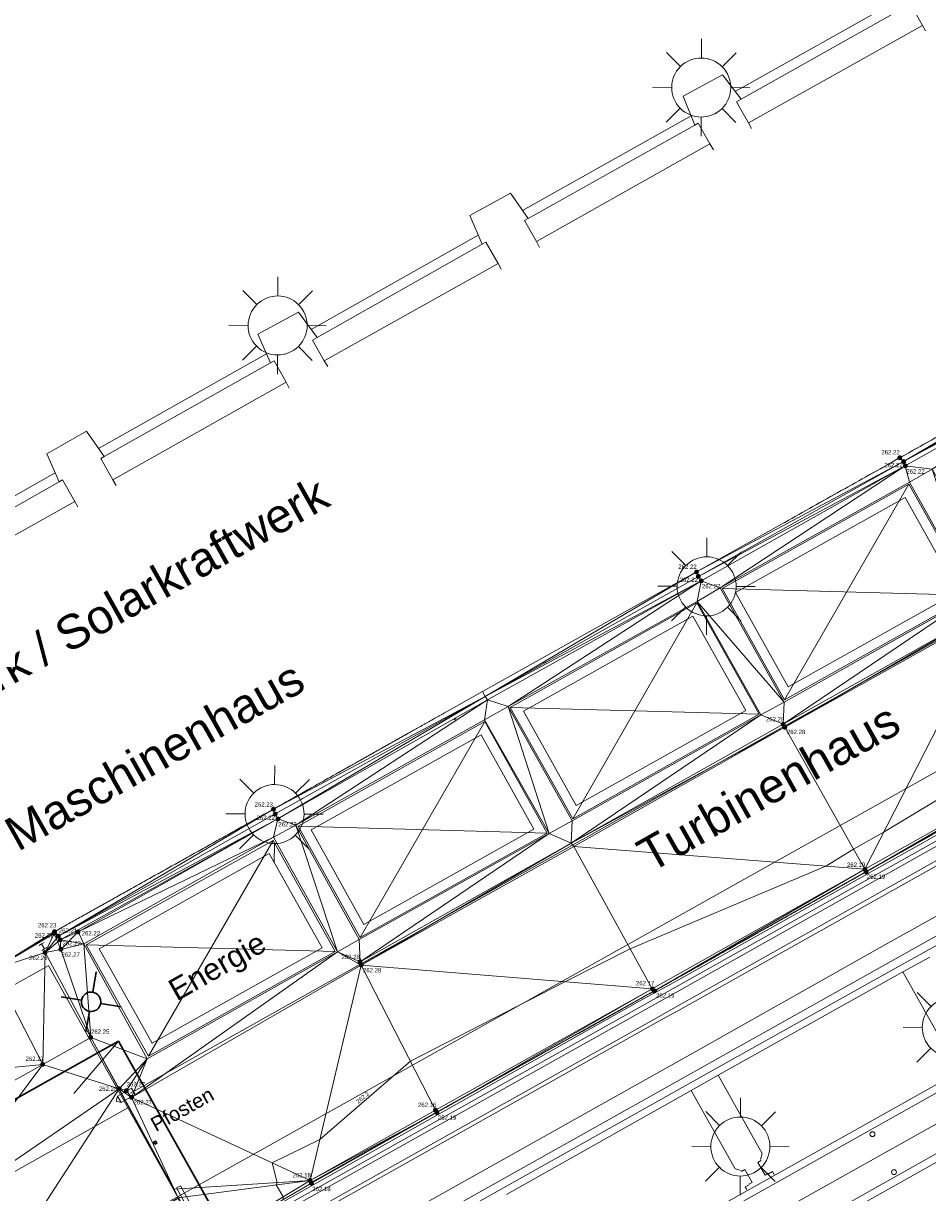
# Model space of a CAD drawing. Header units: millimetres. Extents: x 3402416 to 3403134, y 5267375 to 5268119.
# Tile 82 of 256: x 3402773 to 3402810, y 5267503 to 5267552. Entities that reach past the tile are written whole.
import ezdxf

# ---------------------------------------------------------------- set-up
doc = ezdxf.new("R2010")
doc.units = ezdxf.units.MM
doc.header["$MEASUREMENT"] = 0
for name, pattern in [('100.5', [5.5, 3.9, -1.6]), ('DGN Style 1', [11.410801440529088, 0.01898635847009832, -11.39181508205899]), ('DGN Style 3', [26.58090185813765, 18.98635847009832, -7.59454338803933]), ('Zaun', [3, 1.5, 1.5])]:
    doc.linetypes.add(name, pattern=pattern)
for name, color, linetype, lineweight in [('ALKIS_Hausnr_Gebaeudenutzung', 255, 'Continuous', 0), ('IVK_Beschriftung', 7, 'Continuous', 0), ('IVK_Fahrbahnrand', 7, 'Continuous', 0), ('IVK_Fallrohre', 7, 'Continuous', 0), ('IVK_Gebaeude', 255, 'Continuous', 0), ('IVK_Gebaeudebezeichnung', 7, 'Continuous', 0), ('IVK_Gleis', 7, 'Continuous', 0), ('IVK_Kamera', 7, 'Continuous', 0), ('IVK_Mauer', 7, 'Continuous', 0), ('IVK_NSH_Hoehe Anschrieb Freiborderhoehung', 3, 'Continuous', 0), ('IVK_NSH_Hoehe Punkt Freiborderhoehung', 7, 'Continuous', 0), ('IVK_NSH_Modell Aussparung Freiborderhoehung', 3, 'Continuous', 0), ('IVK_NSH_Modell Hoehenlinien Beschriftung', 1, 'Continuous', 0), ('IVK_NSH_Modell Umring Freiborderhoehung', 1, 'Continuous', 0), ('IVK_NSH_Modell Vermaschung Freiborderhoehung', 2, 'Continuous', 0), ('IVK_NSH_Topographie Boeschungskante', 1, 'Continuous', 0), ('IVK_NSH_Topographie Fahrbahnrand', 7, 'Continuous', 0), ('IVK_NSH_Topographie Mauer', 7, 'Continuous', 0), ('IVK_NSH_Topographie Rinne', 7, 'Continuous', 0), ('IVK_Rahmen Stempel', 7, 'Continuous', 0), ('IVK_Rinne', 7, 'Continuous', 0), ('IVK_Strassenbeleuchtung', 7, 'Continuous', 0), ('IVK_Zaun', 7, 'Continuous', 0)]:
    doc.layers.add(name, color=color, linetype=linetype, lineweight=lineweight)
doc.layers.add('IVK_NSH_Modell Hoehenlinien 20 Zentimeter', color=7, linetype='Continuous', lineweight=0, true_color=0xe6956a)
doc.styles.add('Arial', font='arial.ttf')
doc.styles.add('Gebaeudefunktion (nur BW)', font='arial.ttf')
doc.styles.add('IVK_Modell Beschriftung Hoehenlinien', font='arial.ttf')
doc.styles.add('Style-arial', font='arial.ttf')

# ---------------------------------------------------------------- blocks, each defined once
blk = doc.blocks.new('LAMPE0')
at = {"color": 0, "linetype": 'ByBlock', "lineweight": -2}
for p, q in [((1e-05, 0.00267), (2e-05, 0.00445)), ((-0.0019, 0.00192), (-0.00317, 0.0032)), ((0.00192, 0.0019), (0.0032, 0.00317)), ((-0.00267, 1e-05), (-0.00445, 2e-05)), ((0.00267, -1e-05), (0.00445, -2e-05)), ((-0.00192, -0.0019), (-0.0032, -0.00317)), ((0.0019, -0.00192), (0.00317, -0.0032)), ((-1e-05, -0.00267), (-2e-05, -0.00445))]:
    blk.add_line(p, q, dxfattribs=at)
for start, end in [(44.74282500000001, 134.742825), (134.742825, 224.742825), (314.742825, 44.74282500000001), (224.742825, 314.742825)]:
    blk.add_arc((0, 0), 0.0027, start, end, dxfattribs=at)
blk = doc.blocks.new('M27_1')
at = {"layer": 'IVK_Kamera', "color": 3, "linetype": 'Continuous', "lineweight": 30}
for p, q in [((1.151992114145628e-06, 0.001586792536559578), (-4.017153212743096e-06, 0.004994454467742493)), ((-0.00159727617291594, -8.752183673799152e-06), (-0.005002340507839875, -5.362577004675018e-06)), ((-1.058740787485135e-06, -0.001611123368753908), (3.437692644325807e-06, -0.005014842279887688)), ((0.004999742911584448, -3.196174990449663e-06), (0.001595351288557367, -3.749588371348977e-06))]:
    blk.add_line(p, q, dxfattribs=at)
for start, end in [(90.00019023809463, 180.0001902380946), (0.0001902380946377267, 90.00019023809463), (180.0001902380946, 270.0001902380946), (270.0001902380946, 0.000190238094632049)]:
    blk.add_arc((3.775623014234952e-08, -5.428227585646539e-06), 0.001599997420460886, start, end, dxfattribs=at)
blk = doc.blocks.new('LM_1')
at = {"layer": 'IVK_Kamera', "color": 3, "linetype": 'Continuous', "lineweight": 30, "xscale": 2.499985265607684, "yscale": 2.499985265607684, "rotation": 359.9918227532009}
blk.add_blockref('M27_1', (3.12283532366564e-12, -5.057287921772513e-12), dxfattribs=at)
blk = doc.blocks.new('STEIN')
at = {"color": 0, "linetype": 'ByBlock', "lineweight": -2}
for start, end in [(90, 180), (180, 270), (0, 90), (270, 0)]:
    blk.add_arc((0, 0), 0.00501, start, end, dxfattribs=at)

msp = doc.modelspace()

# ---------------------------------------------------------------- hatches: boundary and pattern name
at = {"layer": 'IVK_NSH_Hoehe Punkt Freiborderhoehung', "linetype": 'Continuous', "lineweight": 13}
h = msp.add_hatch(color=3, dxfattribs=at)
edge = h.paths.add_edge_path(flags=0)
edge.add_arc((3402809.211000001, 5267533.705999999), 0.1, 0, 360)
h = msp.add_hatch(color=3, dxfattribs=at)
edge = h.paths.add_edge_path(flags=0)
edge.add_arc((3402809.368, 5267533.550999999), 0.1, 0, 360)
h = msp.add_hatch(color=3, dxfattribs=at)
edge = h.paths.add_edge_path(flags=0)
edge.add_arc((3402809.436000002, 5267533.372), 0.1, 0, 360)
h = msp.add_hatch(color=3, dxfattribs=at)
edge = h.paths.add_edge_path(flags=0)
edge.add_arc((3402800.847000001, 5267529.004999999), 0.1, 0, 360)
h = msp.add_hatch(color=3, dxfattribs=at)
edge = h.paths.add_edge_path(flags=0)
edge.add_arc((3402800.923, 5267528.824999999), 0.1, 0, 360)
h = msp.add_hatch(color=3, dxfattribs=at)
edge = h.paths.add_edge_path(flags=0)
edge.add_arc((3402801.038000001, 5267528.636999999), 0.1, 0, 360)
h = msp.add_hatch(color=3, dxfattribs=at)
edge = h.paths.add_edge_path(flags=0)
edge.add_arc((3402804.412, 5267522.737), 0.1, 0, 360)
h = msp.add_hatch(color=3, dxfattribs=at)
edge = h.paths.add_edge_path(flags=0)
edge.add_arc((3402804.478000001, 5267522.612), 0.1, 0, 360)
h = msp.add_hatch(color=3, dxfattribs=at)
edge = h.paths.add_edge_path(flags=0)
edge.add_arc((3402783.438000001, 5267519.244), 0.1, 0, 360)
h = msp.add_hatch(color=3, dxfattribs=at)
edge = h.paths.add_edge_path(flags=0)
edge.add_arc((3402783.508, 5267519.046), 0.1, 0, 360)
h = msp.add_hatch(color=3, dxfattribs=at)
edge = h.paths.add_edge_path(flags=0)
edge.add_arc((3402783.622, 5267518.842), 0.1, 0, 360)
h = msp.add_hatch(color=3, dxfattribs=at)
edge = h.paths.add_edge_path(flags=0)
edge.add_arc((3402807.776000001, 5267516.768999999), 0.1, 0, 360)
h = msp.add_hatch(color=3, dxfattribs=at)
edge = h.paths.add_edge_path(flags=0)
edge.add_arc((3402807.825000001, 5267516.663999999), 0.1, 0, 360)
h = msp.add_hatch(color=3, dxfattribs=at)
edge = h.paths.add_edge_path(flags=0)
edge.add_arc((3402774.407000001, 5267514.134), 0.1, 0, 360)
h = msp.add_hatch(color=3, dxfattribs=at)
edge = h.paths.add_edge_path(flags=0)
edge.add_arc((3402774.429, 5267514.204000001), 0.1, 0, 360)
h = msp.add_hatch(color=3, dxfattribs=at)
edge = h.paths.add_edge_path(flags=0)
edge.add_arc((3402774.586000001, 5267514.023000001), 0.1, 0, 360)
h = msp.add_hatch(color=3, dxfattribs=at)
edge = h.paths.add_edge_path(flags=0)
edge.add_arc((3402775.397, 5267514.194000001), 0.1, 0, 360)
h = msp.add_hatch(color=3, dxfattribs=at)
edge = h.paths.add_edge_path(flags=0)
edge.add_arc((3402774.665000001, 5267513.868000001), 0.1, 0, 360)
h = msp.add_hatch(color=3, dxfattribs=at)
edge = h.paths.add_edge_path(flags=0)
edge.add_arc((3402774.689, 5267513.474000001), 0.1, 0, 360)
h = msp.add_hatch(color=3, dxfattribs=at)
edge = h.paths.add_edge_path(flags=0)
edge.add_arc((3402774.038000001, 5267513.345000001), 0.1, 0, 360)
h = msp.add_hatch(color=3, dxfattribs=at)
edge = h.paths.add_edge_path(flags=0)
edge.add_arc((3402787.002, 5267512.967), 0.1, 0, 360)
h = msp.add_hatch(color=3, dxfattribs=at)
edge = h.paths.add_edge_path(flags=0)
edge.add_arc((3402787.048, 5267512.83), 0.1, 0, 360)
h = msp.add_hatch(color=3, dxfattribs=at)
edge = h.paths.add_edge_path(flags=0)
edge.add_arc((3402799.027, 5267511.849), 0.1, 0, 360)
h = msp.add_hatch(color=3, dxfattribs=at)
edge = h.paths.add_edge_path(flags=0)
edge.add_arc((3402799.117000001, 5267511.766), 0.1, 0, 360)
h = msp.add_hatch(color=3, dxfattribs=at)
edge = h.paths.add_edge_path(flags=0)
edge.add_arc((3402775.916000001, 5267509.852), 0.1, 0, 360)
h = msp.add_hatch(color=3, dxfattribs=at)
edge = h.paths.add_edge_path(flags=0)
edge.add_arc((3402773.942, 5267508.74), 0.1, 0, 360)
h = msp.add_hatch(color=3, dxfattribs=at)
edge = h.paths.add_edge_path(flags=0)
edge.add_arc((3402777.092, 5267507.741000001), 0.1, 0, 360)
h = msp.add_hatch(color=3, dxfattribs=at)
edge = h.paths.add_edge_path(flags=0)
edge.add_arc((3402777.384, 5267507.663000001), 0.1, 0, 360)
h = msp.add_hatch(color=3, dxfattribs=at)
edge = h.paths.add_edge_path(flags=0)
edge.add_arc((3402777.598000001, 5267507.383), 0.1, 0, 360)
h = msp.add_hatch(color=3, dxfattribs=at)
edge = h.paths.add_edge_path(flags=0)
edge.add_arc((3402790.103000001, 5267506.859999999), 0.1, 0, 360)
h = msp.add_hatch(color=3, dxfattribs=at)
edge = h.paths.add_edge_path(flags=0)
edge.add_arc((3402790.161, 5267506.762), 0.1, 0, 360)
h = msp.add_hatch(color=3, dxfattribs=at)
edge = h.paths.add_edge_path(flags=0)
edge.add_arc((3402784.946, 5267503.964000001), 0.1, 0, 360)
h = msp.add_hatch(color=3, dxfattribs=at)
edge = h.paths.add_edge_path(flags=0)
edge.add_arc((3402785.002, 5267503.849000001), 0.1, 0, 360)

# ---------------------------------------------------------------- linework, layer by layer
at = {"layer": 'IVK_Fahrbahnrand', "color": 7, "linetype": 'Continuous', "lineweight": 30}
msp.add_3dface([(3402778.553, 5267505.452), (3402778.641, 5267505.5), (3402778.593, 5267505.588), (3402778.505, 5267505.54)], dxfattribs=at)
at = {"layer": 'IVK_Gebaeude', "color": 7, "linetype": 'DGN Style 3', "lineweight": 13}
msp.add_line((3402740.69, 5267467.13), (3402777.060000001, 5267509.69), dxfattribs=at)
at = {"layer": 'IVK_Gebaeude', "color": 7, "linetype": 'Continuous', "lineweight": 30}
msp.add_3dface([(3402731.3, 5267483.99), (3402777.060000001, 5267509.69), (3402786.51, 5267492.87), (3402740.69, 5267467.13)], dxfattribs=at)
at = {"layer": 'IVK_Gleis', "color": 7, "linetype": 'Continuous', "lineweight": 13}
for p, q in [((3402777.55, 5267507.56), (3402844.03, 5267544.87)), ((3402786.640000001, 5267492.8), (3402856.36, 5267531.9)), ((3402834.040000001, 5267531.02), (3402780.890000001, 5267501.22)), ((3402782.88, 5267498.42), (3402835.700000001, 5267528.05)), ((3402777.594000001, 5267507.757), (3402777.026000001, 5267507.438)), ((3402777.740000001, 5267507.495), (3402777.594000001, 5267507.757)), ((3402777.026000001, 5267507.438), (3402776.969000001, 5267507.233)), ((3402777.026000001, 5267507.438), (3402777.173, 5267507.176)), ((3402777.173, 5267507.176), (3402777.740000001, 5267507.495)), ((3402776.969000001, 5267507.233), (3402777.173, 5267507.176))]:
    msp.add_line(p, q, dxfattribs=at)
at = {"layer": 'IVK_Mauer', "color": 7, "linetype": 'Continuous', "lineweight": 13}
for p, q in [((3402802.430000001, 5267548.78), (3402809.290000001, 5267552.63)), ((3402802.680000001, 5267548.46), (3402809.44, 5267552.26)), ((3402809.65, 5267552.37), (3402810.15, 5267551.49)), ((3402802.98, 5267547.49), (3402810.15, 5267551.49)), ((3402810.15, 5267551.49), (3402810.27, 5267551.28)), ((3402800.290000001, 5267548.58), (3402801.910000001, 5267549.47)), ((3402801.910000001, 5267549.47), (3402802.680000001, 5267548.46)), ((3402800.78, 5267547.39), (3402800.290000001, 5267548.58)), ((3402802.680000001, 5267548.46), (3402802.490000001, 5267548.35)), ((3402802.490000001, 5267548.35), (3402802.98, 5267547.49)), ((3402793.69, 5267543.88), (3402800.63, 5267547.77)), ((3402793.92, 5267543.55), (3402800.78, 5267547.39)), ((3402800.78, 5267547.39), (3402800.92, 5267547.47)), ((3402800.92, 5267547.47), (3402801.4, 5267546.62)), ((3402803.11, 5267547.26), (3402802.98, 5267547.49)), ((3402794.26, 5267542.6), (3402801.4, 5267546.62)), ((3402801.4, 5267546.62), (3402801.540000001, 5267546.38)), ((3402791.52, 5267543.67), (3402793.19, 5267544.59)), ((3402793.19, 5267544.59), (3402793.92, 5267543.55)), ((3402792.02, 5267542.49), (3402791.52, 5267543.67)), ((3402793.92, 5267543.55), (3402793.77, 5267543.47)), ((3402793.77, 5267543.47), (3402794.26, 5267542.6)), ((3402784.990000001, 5267538.98), (3402791.86, 5267542.86)), ((3402785.23, 5267538.65), (3402792.02, 5267542.49)), ((3402792.02, 5267542.49), (3402792.180000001, 5267542.58)), ((3402792.180000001, 5267542.58), (3402792.680000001, 5267541.7)), ((3402794.390000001, 5267542.36), (3402794.26, 5267542.6)), ((3402785.53, 5267537.69), (3402792.680000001, 5267541.7)), ((3402792.680000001, 5267541.7), (3402792.810000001, 5267541.47)), ((3402782.8, 5267538.79), (3402784.470000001, 5267539.69)), ((3402784.470000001, 5267539.69), (3402785.23, 5267538.65)), ((3402783.310000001, 5267537.61), (3402782.8, 5267538.79)), ((3402785.23, 5267538.65), (3402785.05, 5267538.55)), ((3402785.05, 5267538.55), (3402785.53, 5267537.69)), ((3402776.240000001, 5267534.08), (3402783.15, 5267537.98)), ((3402776.470000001, 5267533.76), (3402783.310000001, 5267537.61)), ((3402783.310000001, 5267537.61), (3402783.46, 5267537.7)), ((3402783.46, 5267537.7), (3402783.96, 5267536.81)), ((3402785.67, 5267537.46), (3402785.53, 5267537.69)), ((3402776.830000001, 5267532.8), (3402783.96, 5267536.81)), ((3402783.96, 5267536.81), (3402784.09, 5267536.57)), ((3402774.11, 5267533.86), (3402775.740000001, 5267534.8)), ((3402775.740000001, 5267534.8), (3402776.470000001, 5267533.76)), ((3402774.620000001, 5267532.72), (3402774.11, 5267533.86)), ((3402776.470000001, 5267533.76), (3402776.330000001, 5267533.68)), ((3402776.330000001, 5267533.68), (3402776.830000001, 5267532.8)), ((3402774.450000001, 5267533.08), (3402767.5, 5267529.14)), ((3402774.620000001, 5267532.72), (3402774.76, 5267532.8)), ((3402774.76, 5267532.8), (3402775.26, 5267531.9)), ((3402776.96, 5267532.57), (3402776.830000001, 5267532.8)), ((3402767.720000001, 5267528.81), (3402774.620000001, 5267532.72)), ((3402801.9, 5267528.32), (3402809.580000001, 5267532.62)), ((3402804.470000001, 5267523.74), (3402809.580000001, 5267532.62)), ((3402809.580000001, 5267532.62), (3402812.15, 5267528.04)), ((3402768.100000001, 5267527.89), (3402775.26, 5267531.9)), ((3402775.26, 5267531.9), (3402775.390000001, 5267531.68)), ((3402802.450000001, 5267528.16), (3402809.430000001, 5267532.07)), ((3402809.430000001, 5267532.07), (3402811.600000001, 5267528.19)), ((3402799.67, 5267511.98), (3402834.540000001, 5267531.55)), ((3402799.78, 5267511.58), (3402834.740000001, 5267531.2)), ((3402834.98, 5267530.77), (3402800.100000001, 5267511.17)), ((3402800.200000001, 5267511.01), (3402835.080000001, 5267530.6)), ((3402808.720000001, 5267513.73), (3402835.970000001, 5267529)), ((3402812.15, 5267528.04), (3402801.9, 5267528.32)), ((3402804.470000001, 5267523.74), (3402801.9, 5267528.32)), ((3402804.620000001, 5267524.28), (3402802.450000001, 5267528.16)), ((3402812.15, 5267528.04), (3402804.470000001, 5267523.74)), ((3402811.600000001, 5267528.19), (3402804.620000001, 5267524.28)), ((3402836.48, 5267528.09), (3402809.19, 5267512.78)), ((3402793.180000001, 5267523.43), (3402800.86, 5267527.73)), ((3402795.75, 5267518.85), (3402800.86, 5267527.73)), ((3402800.86, 5267527.73), (3402803.42, 5267523.15)), ((3402793.720000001, 5267523.28), (3402800.700000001, 5267527.19)), ((3402800.700000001, 5267527.19), (3402802.88, 5267523.3)), ((3402793.180000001, 5267523.43), (3402803.42, 5267523.15)), ((3402795.75, 5267518.85), (3402793.180000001, 5267523.43)), ((3402795.9, 5267519.39), (3402793.720000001, 5267523.28)), ((3402803.42, 5267523.15), (3402795.75, 5267518.85)), ((3402802.88, 5267523.3), (3402795.9, 5267519.39)), ((3402784.450000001, 5267518.54), (3402792.13, 5267522.85)), ((3402787.01, 5267513.96), (3402792.13, 5267522.85)), ((3402792.13, 5267522.85), (3402794.700000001, 5267518.26)), ((3402784.990000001, 5267518.39), (3402791.98, 5267522.3)), ((3402791.98, 5267522.3), (3402794.15, 5267518.42)), ((3402786.100000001, 5267491.26), (3402839.88, 5267521.43)), ((3402787.01, 5267513.96), (3402784.450000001, 5267518.54)), ((3402784.450000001, 5267518.54), (3402794.700000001, 5267518.26)), ((3402787.160000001, 5267514.5), (3402784.990000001, 5267518.39)), ((3402794.15, 5267518.42), (3402787.160000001, 5267514.5)), ((3402775.73, 5267513.66), (3402783.42, 5267517.96)), ((3402778.3, 5267509.08), (3402783.42, 5267517.96)), ((3402783.42, 5267517.96), (3402785.98, 5267513.38)), ((3402794.700000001, 5267518.26), (3402787.01, 5267513.96)), ((3402776.27, 5267513.5), (3402783.26, 5267517.42)), ((3402783.26, 5267517.42), (3402785.44, 5267513.54)), ((3402773.790000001, 5267513.64), (3402773.890000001, 5267513.7)), ((3402773.890000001, 5267513.7), (3402774, 5267513.76)), ((3402774.01, 5267513.49), (3402773.890000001, 5267513.7)), ((3402774.01, 5267513.49), (3402774.11, 5267513.55)), ((3402778.3, 5267509.08), (3402775.73, 5267513.66)), ((3402775.73, 5267513.66), (3402785.98, 5267513.38)), ((3402785.44, 5267513.54), (3402778.450000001, 5267509.62)), ((3402800.910000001, 5267509.32), (3402808.720000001, 5267513.73)), ((3402773.9, 5267513.43), (3402774.01, 5267513.49)), ((3402778.450000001, 5267509.62), (3402776.27, 5267513.5)), ((3402785.98, 5267513.38), (3402778.3, 5267509.08)), ((3402809.330000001, 5267512.55), (3402810.44, 5267513.16)), ((3402730.237016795, 5267488.230133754), (3402774.160000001, 5267512.8)), ((3402774.174219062, 5267512.807953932), (3402780.576115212, 5267501.363431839)), ((3402801.600000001, 5267508.54), (3402809.19, 5267512.78)), ((3402801.73, 5267508.3), (3402809.330000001, 5267512.55)), ((3402809.330000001, 5267512.55), (3402811.140000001, 5267509.33)), ((3402798.640000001, 5267511.42), (3402799.67, 5267511.98)), ((3402798.640000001, 5267511.42), (3402780.51, 5267501.22)), ((3402799.78, 5267511.58), (3402781, 5267501.08)), ((3402785.600000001, 5267493.82), (3402816.560000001, 5267511.2)), ((3402799.09, 5267510.59), (3402800.100000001, 5267511.17)), ((3402816.71, 5267510.94), (3402785.75, 5267493.56)), ((3402799.17, 5267510.45), (3402800.200000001, 5267511.01)), ((3402782.19, 5267501.11), (3402799.09, 5267510.59)), ((3402799.17, 5267510.45), (3402782.27, 5267500.96)), ((3402800.910000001, 5267509.32), (3402781.930000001, 5267498.69)), ((3402801.600000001, 5267508.54), (3402782.450000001, 5267497.8)), ((3402817.63, 5267508.6), (3402786.240000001, 5267490.99)), ((3402800.620000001, 5267507.67), (3402801.73, 5267508.3)), ((3402803.55, 5267505.07), (3402801.73, 5267508.3)), ((3402793.03, 5267503.39), (3402800.620000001, 5267507.67)), ((3402802.44, 5267504.44), (3402800.620000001, 5267507.67)), ((3402777.451192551, 5267506.949784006), (3402734.495, 5267482.868000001)), ((3402803.48, 5267504.83), (3402803.55, 5267505.07)), ((3402802.680000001, 5267504.38), (3402802.44, 5267504.44)), ((3402802.84, 5267504.41), (3402802.700000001, 5267504.33)), ((3402803.13, 5267503.88), (3402802.84, 5267504.41)), ((3402803.370000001, 5267504.71), (3402803.5, 5267504.78)), ((3402803.67, 5267504.18), (3402803.370000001, 5267504.71)), ((3402803.8, 5267504.26), (3402803.67, 5267504.18)), ((3402803.970000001, 5267504.33), (3402803.810000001, 5267504.24)), ((3402804.040000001, 5267504.21), (3402803.970000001, 5267504.33)), ((3402779.450000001, 5267503.66), (3402779.61, 5267503.75)), ((3402779.82, 5267502.99), (3402779.450000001, 5267503.66)), ((3402779.61, 5267503.75), (3402779.98, 5267503.07)), ((3402802.850000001, 5267503.7), (3402803.01, 5267503.79)), ((3402802.910000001, 5267503.59), (3402802.850000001, 5267503.7)), ((3402803, 5267503.81), (3402803.13, 5267503.88))]:
    msp.add_line(p, q, dxfattribs=at)
at = {"layer": 'IVK_NSH_Modell Aussparung Freiborderhoehung', "color": 201, "true_color": 0xeba8ff}
for p, q in [((3402801.823, 5267528.351, 262.23), (3402809.603000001, 5267532.694, 262.23)), ((3402809.603000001, 5267532.694, 262.23), (3402812.226, 5267528.02, 262.29)), ((3402804.446, 5267523.65, 262.3), (3402801.823, 5267528.351, 262.23)), ((3402812.226, 5267528.02, 262.29), (3402804.446, 5267523.65, 262.3)), ((3402793.100000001, 5267523.463, 262.24), (3402800.873000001, 5267527.785, 262.23)), ((3402800.873000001, 5267527.785, 262.23), (3402803.490000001, 5267523.125, 262.3)), ((3402795.723000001, 5267518.762, 262.29), (3402793.100000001, 5267523.463, 262.24)), ((3402784.354, 5267518.583, 262.24), (3402792.128, 5267522.918, 262.24)), ((3402792.128, 5267522.918, 262.24), (3402794.779000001, 5267518.245, 262.29)), ((3402803.490000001, 5267523.125, 262.3), (3402795.723000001, 5267518.762, 262.29)), ((3402786.970000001, 5267513.875, 262.29), (3402784.354, 5267518.583, 262.24)), ((3402775.636, 5267513.703, 262.23), (3402783.437, 5267518.093, 262.24)), ((3402783.437, 5267518.093, 262.24), (3402786.067, 5267513.371, 262.29)), ((3402794.779000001, 5267518.245, 262.29), (3402786.970000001, 5267513.875, 262.29)), ((3402778.239000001, 5267508.967, 262.29), (3402775.636, 5267513.703, 262.23)), ((3402786.067, 5267513.371, 262.29), (3402778.239000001, 5267508.967, 262.29))]:
    msp.add_line(p, q, dxfattribs=at)
at = {"layer": 'IVK_NSH_Modell Hoehenlinien 20 Zentimeter', "color": 32, "linetype": 'Continuous', "lineweight": 13, "true_color": 0xcd6000, "elevation": 262.2, "flags": 128}
msp.add_lwpolyline([(3402783.832, 5267503.177), (3402783.836000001, 5267503.289), (3402783.550000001, 5267503.782000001), (3402783.586000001, 5267503.877), (3402783.390000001, 5267504.688), (3402785.344000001, 5267505.644), (3402789.076, 5267508.867000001), (3402795.433000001, 5267512.143), (3402798.115000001, 5267513.501), (3402806.17, 5267516.895), (3402807.310000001, 5267517.595000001), (3402808.562, 5267518.307), (3402815.961000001, 5267522.754000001), (3402817.474, 5267523.56), (3402825.09, 5267526.935), (3402825.553000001, 5267527.166), (3402834.069000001, 5267532.019), (3402840.27, 5267535.545), (3402841.330000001, 5267536.196000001), (3402844.224, 5267537.65), (3402845.275, 5267538.969), (3402846.972000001, 5267539.589000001), (3402847.068, 5267540.675), (3402850.447000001, 5267542.457000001)], dxfattribs=at)
at = {"layer": 'IVK_NSH_Modell Umring Freiborderhoehung', "color": 6, "linetype": '100.5', "ltscale": 10, "true_color": 0xe202f2}
msp.add_open_spline([(3402973.402, 5267889.37, 266.63), (3402971.259000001, 5267898.655, 266.884), (3402973.221, 5267899.259, 266.92), (3402979.065, 5267899.964, 266.983), (3402987.632000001, 5267901.332, 266.645), (3402996.574, 5267901.247, 267.164), (3402999.854, 5267900.751, 267.116), (3403001.073, 5267899.555, 266.771), (3403007.491, 5267887.112, 261.1240000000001), (3403008.555000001, 5267857.094, 261.209), (3403007.359000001, 5267813.886, 261.074), (3403006.127, 5267770.161, 261.248), (3402999.63, 5267722.447, 261.063), (3402990.96, 5267699.646, 261.254), (3402984.157000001, 5267681.314, 261.31), (3402973.541000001, 5267656.946, 261.224), (3402953.577000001, 5267621.061, 261.098), (3402931.148000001, 5267593.163, 261.279), (3402926.345000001, 5267588.179, 261.563), (3402925.493, 5267583.399, 261.5110000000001), (3402911.549000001, 5267570.877, 261.576), (3402911.412, 5267570.875, 261.58), (3402911.339000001, 5267570.85, 262.251), (3402902.615000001, 5267562.888, 262.266), (3402892.302000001, 5267554.41, 262.276), (3402881.339000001, 5267546.676, 262.302), (3402874.151000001, 5267542.111, 262.268), (3402866.574, 5267537.704, 262.28), (3402866.402, 5267538.022, 262.27), (3402865.737000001, 5267539.264, 262.279), (3402868.892, 5267541.002, 262.274), (3402868.752, 5267541.251, 262.276), (3402868.744, 5267541.273, 262.225), (3402864.707, 5267548.554, 262.213), (3402862.826, 5267549.046, 262.204), (3402861.239000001, 5267548.161, 262.217), (3402861.219000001, 5267548.172, 262.174), (3402860.109000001, 5267550.144, 262.171), (3402860.127, 5267550.151, 262.401), (3402859.981000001, 5267550.413, 262.4), (3402859.545, 5267550.177, 262.402), (3402857.42, 5267547.064, 262.409), (3402861.361, 5267539.982, 262.423), (3402857.268000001, 5267537.712, 262.414), (3402857.595000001, 5267537.1, 262.401), (3402855.077000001, 5267535.648, 262.413), (3402855.391, 5267535.133, 262.415), (3402847.117000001, 5267530.472, 262.423), (3402844.698, 5267529.084, 262.42), (3402844.686000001, 5267529.154, 262.243), (3402841.189, 5267535.306, 262.197), (3402834.324, 5267531.517, 262.1960000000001), (3402825.188000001, 5267526.398, 262.199), (3402816.640000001, 5267521.633, 262.187), (3402807.825000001, 5267516.664, 262.189), (3402799.117000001, 5267511.766, 262.187), (3402790.161, 5267506.762, 262.187), (3402785.002, 5267503.849, 262.181), (3402780.631000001, 5267501.338, 262.252), (3402779.518000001, 5267503.255, 262.252), (3402779.51, 5267503.225, 261.302), (3402771.145, 5267498.561, 261.306), (3402762.032000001, 5267493.996, 261.293), (3402753.326, 5267489.085, 261.279), (3402744.624, 5267484.192, 261.304), (3402737.594000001, 5267477.268, 261.295), (3402739.756000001, 5267473.33, 261.2970000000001), (3402739.329, 5267473.086, 261.293), (3402740.745000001, 5267471.036, 261.302), (3402742.522, 5267468.178, 261.301), (3402737.854, 5267465.502, 261.276), (3402736.075000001, 5267464.499, 261.3090000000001), (3402734.307, 5267463.533, 261.292), (3402734.274000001, 5267463.516, 262.291), (3402732.350000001, 5267462.487, 262.274), (3402724.718, 5267458.614, 262.463), (3402722.217000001, 5267454.994, 262.478), (3402722.175, 5267455, 262.6070000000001), (3402720.67, 5267453.302, 262.568), (3402719.337, 5267455.763, 262.5710000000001), (3402719.314, 5267455.757, 262.497), (3402715.054, 5267453.445, 262.491), (3402712.311000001, 5267452.143, 258.2440000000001), (3402707.951, 5267450.18, 258.263), (3402703.588, 5267448.754, 258.252), (3402699.675, 5267457.066, 258.28), (3402695.118, 5267469.736, 258.679), (3402692.195, 5267479.923, 258.969), (3402702.031, 5267485.048, 259.195), (3402707.857, 5267488.496, 259.373), (3402715.117000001, 5267492.487, 259.098), (3402719.239000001, 5267494.954, 259.258), (3402721.036, 5267494.67, 259.279), (3402723.049000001, 5267491.187, 262.242), (3402725.561000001, 5267486.822, 262.264), (3402729.362000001, 5267488.733, 262.271), (3402737.009000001, 5267493.102, 262.276), (3402745.765000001, 5267498.005, 262.28), (3402754.496, 5267502.989, 262.292), (3402763.191000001, 5267507.689, 262.2730000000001), (3402771.922, 5267512.655, 262.276), (3402774.429, 5267514.204, 262.227), (3402783.438000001, 5267519.244, 262.226), (3402792.034, 5267524.084, 262.23), (3402800.847000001, 5267529.005, 262.2200000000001), (3402809.211000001, 5267533.706, 262.217), (3402818.25, 5267538.767, 262.216), (3402826.523000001, 5267543.492, 262.222), (3402838.805000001, 5267550.458, 262.215), (3402835.571, 5267556.173, 262.289), (3402836.864000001, 5267556.946, 262.342), (3402832.914, 5267564.026, 262.3330000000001), (3402828.391, 5267572.116, 262.301), (3402828.714000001, 5267572.295, 262.2970000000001), (3402828.751000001, 5267572.324, 262.218), (3402831.204, 5267573.654, 262.187), (3402830.856000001, 5267577.123, 262.171), (3402838.132000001, 5267575.061, 262.179), (3402857.727, 5267580.016, 262.296), (3402858.743, 5267586.148, 262.343), (3402856.571, 5267590.239, 262.325), (3402872.490000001, 5267592.439, 262.352), (3402877.389, 5267594.62, 262.202), (3402881.373000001, 5267600.75, 262.129), (3402885.875, 5267603.453, 262.135), (3402897.38, 5267602.371, 262.069), (3402906.697000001, 5267606.506, 262.0950000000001), (3402914.635, 5267612.832, 262.118), (3402919.801, 5267617.02, 262.213), (3402922.673, 5267622.771, 262.143), (3402927.52, 5267629.693, 262.2080000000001), (3402932.198, 5267635.327, 262.186), (3402941.376000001, 5267637.011, 262.09), (3402947.200000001, 5267645.566, 262.07), (3402949.802000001, 5267656.334, 262.328), (3402957.649000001, 5267672.321, 262.37), (3402963.36, 5267678.252, 262.337), (3402968.961000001, 5267685.849, 262.32), (3402968.435000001, 5267695.836, 262.336), (3402971.662, 5267699.315, 262.308), (3402983.328000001, 5267726.695, 262.51), (3402987.168000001, 5267750.814, 262.971), (3402988.274000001, 5267771.277, 263.412), (3402989.890000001, 5267792.909, 264.016), (3402990.532000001, 5267812.395, 264.397), (3402986.982, 5267832.181, 264.939), (3402981.541000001, 5267853.095, 265.631), (3402977.157000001, 5267872.138, 266.165), (3402973.402, 5267889.37, 266.63)], degree=1, dxfattribs=at)
at = {"layer": 'IVK_NSH_Topographie Boeschungskante', "color": 3, "linetype": 'Continuous', "lineweight": 13}
msp.add_polyline3d([(3402775.397, 5267514.194000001, 262.215), (3402774.689, 5267513.474000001, 262.2710000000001), (3402774.407000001, 5267514.134, 262.275), (3402774.429, 5267514.204000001, 262.227), (3402774.586000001, 5267514.023000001, 262.2140000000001)], dxfattribs=at)
at = {"layer": 'IVK_NSH_Topographie Fahrbahnrand', "color": 7, "linetype": 'Continuous', "lineweight": 13}
msp.add_line((3402774.407000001, 5267514.134, 262.275), (3402771.922, 5267512.654999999, 262.276), dxfattribs=at)
at = {"layer": 'IVK_NSH_Topographie Mauer', "color": 7, "linetype": 'Continuous', "lineweight": 13}
msp.add_line((3402780.631000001, 5267501.338000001, 262.2519999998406), (3402785.002, 5267503.849, 262.1809999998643), dxfattribs=at)
at = {"layer": 'IVK_NSH_Topographie Mauer', "color": 7, "linetype": 'Continuous', "lineweight": 13, "extrusion": (-0.5164971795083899, -0.2813974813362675, 0.808731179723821), "elevation": -3239576.081054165, "flags": 128}
msp.add_lwpolyline([(-2997588.595931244, 4454784.897493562), (-2997596.112231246, 4454784.88899274), (-2997600.078016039, 4454784.916195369)], dxfattribs=at)
at = {"layer": 'IVK_NSH_Topographie Mauer', "color": 7, "linetype": 'Continuous', "lineweight": 13}
msp.add_polyline3d([(3402841.188999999, 5267535.306000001, 262.1969999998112), (3402834.324000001, 5267531.517, 262.1960000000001), (3402825.188000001, 5267526.398000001, 262.199), (3402816.640000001, 5267521.633000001, 262.187), (3402807.825, 5267516.664000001, 262.189), (3402799.117, 5267511.766000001, 262.187), (3402790.161, 5267506.762000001, 262.187), (3402785.002, 5267503.849000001, 262.181)], dxfattribs=at)
at = {"layer": 'IVK_NSH_Topographie Rinne', "color": 7, "linetype": 'Continuous', "lineweight": 13}
msp.add_line((3402784.945999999, 5267503.964, 262.18199999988), (3402784.994878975, 5267503.875525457, 262.18199999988), dxfattribs=at)
msp.add_polyline3d([(3402838.952000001, 5267550.159, 262.219), (3402841.275, 5267551.466, 262.215), (3402841.395, 5267551.267, 262.216), (3402839.041000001, 5267549.944, 262.222), (3402826.761, 5267543.07, 262.216), (3402818.410000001, 5267538.425, 262.213), (3402809.436000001, 5267533.372, 262.224), (3402801.038000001, 5267528.637, 262.217), (3402792.246, 5267523.741, 262.227), (3402783.622, 5267518.842, 262.226), (3402774.665000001, 5267513.868, 262.218), (3402774.586000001, 5267514.023, 262.214), (3402783.508, 5267519.046, 262.218), (3402792.15, 5267523.883, 262.225), (3402800.923, 5267528.825, 262.215), (3402809.368, 5267533.551, 262.223), (3402818.341, 5267538.586, 262.217), (3402826.647, 5267543.272, 262.216)], close=True, dxfattribs=at)
for points in [[(3402784.946, 5267503.964, 262.182), (3402790.103000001, 5267506.86, 262.161), (3402799.027, 5267511.849, 262.167), (3402807.776000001, 5267516.769, 262.187), (3402816.546000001, 5267521.713, 262.183), (3402825.287, 5267526.6, 262.195), (3402834.337, 5267531.674, 262.194), (3402841.081, 5267535.426999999, 262.1930000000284), (3402844.23, 5267537.193, 262.195), (3402849.387915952, 5267540.049754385, 262.1917682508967)], [(3402784.994878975, 5267503.875525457, 262.18199999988), (3402790.151878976, 5267506.771525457, 262.1609999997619), (3402799.075878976, 5267511.760525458, 262.1670000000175), (3402807.824878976, 5267516.680525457, 262.1869999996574), (3402816.594878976, 5267521.624525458, 262.1829999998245), (3402825.335878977, 5267526.511525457, 262.1949999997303), (3402834.385878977, 5267531.585525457, 262.1939999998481), (3402841.129878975, 5267535.338525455, 262.1930000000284), (3402844.278878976, 5267537.104525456, 262.195), (3402849.436794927, 5267539.961279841, 262.1917682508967)]]:
    msp.add_polyline3d(points, dxfattribs=at)
at = {"layer": 'IVK_Rahmen Stempel', "color": 7, "linetype": 'Continuous', "lineweight": 30}
msp.add_3dface([(3402461.796628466, 5267374.849302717), (3403134.296628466, 5267374.849302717), (3403134.296628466, 5268117.349302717), (3402461.796628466, 5268117.349302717)], dxfattribs=at)
msp.add_3dface([(3402461.796628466, 5267374.849302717), (3403134.296628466, 5267374.849302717), (3403134.296628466, 5268117.349302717), (3402461.796628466, 5268117.349302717)], dxfattribs=at)
at = {"layer": 'IVK_Rinne', "color": 7, "linetype": 'DGN Style 1', "lineweight": 13}
for p, q in [((3402800.88, 5267528.8), (3402841.23, 5267551.43)), ((3402841.34, 5267551.24), (3402800.98, 5267528.6)), ((3402804.01, 5267514.66), (3402841.040000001, 5267535.41)), ((3402841.11, 5267535.31), (3402804.09, 5267514.56)), ((3402774.53, 5267514), (3402800.88, 5267528.8)), ((3402800.98, 5267528.6), (3402774.63, 5267513.81)), ((3402784.930000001, 5267503.95), (3402804.01, 5267514.66)), ((3402804.09, 5267514.56), (3402784.990000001, 5267503.85)), ((3402774.63, 5267513.81), (3402774.53, 5267514)), ((3402784.990000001, 5267503.85), (3402784.930000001, 5267503.95))]:
    msp.add_line(p, q, dxfattribs=at)
at = {"layer": 'IVK_Zaun', "color": 7, "linetype": 'Zaun', "lineweight": 13}
for p, q in [((3402782.040000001, 5267504.72), (3402824.950000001, 5267528.77)), ((3402771.159, 5267498.632), (3402782.040000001, 5267504.72))]:
    msp.add_line(p, q, dxfattribs=at)

# ---------------------------------------------------------------- block references
at = {"layer": 'IVK_Fallrohre', "color": 7, "linetype": 'Continuous', "lineweight": 13, "xscale": 20, "yscale": 20, "zscale": 100, "rotation": 359.9919}
for p in [(3402808.084, 5267505.867), (3402808.974, 5267504.307)]:
    msp.add_blockref('STEIN', p, dxfattribs=at)
at = {"layer": 'IVK_Kamera', "color": 3, "linetype": 'Continuous', "lineweight": 30, "xscale": 100.0007506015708, "yscale": 100.0007506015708, "rotation": 80.32626200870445}
msp.add_blockref('LM_1', (3402775.932, 5267511.317), dxfattribs=at)
at = {"layer": 'IVK_Strassenbeleuchtung', "color": 7, "linetype": 'Continuous', "lineweight": 13, "xscale": 450.0000000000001, "yscale": 450.0000000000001, "zscale": 100, "rotation": 359.9919}
for p in [(3402801.040000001, 5267548.94), (3402783.61, 5267539.15), (3402801.263, 5267528.414), (3402783.482, 5267519.043), (3402811.350000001, 5267510.26), (3402802.65, 5267505.36)]:
    msp.add_blockref('LAMPE0', p, dxfattribs=at)

# ---------------------------------------------------------------- texts
at = {"layer": 'ALKIS_Hausnr_Gebaeudenutzung', "color": 7, "linetype": 'Continuous', "insert": (3402779.304, 5267511.598), "char_height": 0.9, "attachment_point": 4, "rotation": 29.666715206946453, "line_spacing_factor": 0.5, "style": 'Gebaeudefunktion (nur BW)'}
msp.add_mtext('\\f@Arial Unicode MS|b0|i0|c00|p39;Energie', dxfattribs=at)
at = {"layer": 'IVK_Beschriftung', "color": 7, "linetype": 'Continuous', "lineweight": 13, "style": 'Style-arial'}
msp.add_text('Pfosten', height=0.5929979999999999, rotation=29.12400000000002, dxfattribs=at).set_placement((3402778.600000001, 5267505.952))
at = {"layer": 'IVK_Gebaeudebezeichnung', "color": 7, "linetype": 'Continuous', "lineweight": 30, "style": 'Style-arial'}
for s, p in [('Kraftwerk / Solarkraftwerk', (3402766.35801899, 5267520.793678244)), ('Maschinenhaus', (3402772.92, 5267517.48)), ('Turbinenhaus', (3402798.941000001, 5267516.603))]:
    msp.add_text(s, height=1.399002, rotation=29.37599999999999, dxfattribs=at).set_placement(p)
at = {"layer": 'IVK_NSH_Hoehe Anschrieb Freiborderhoehung', "color": 3, "linetype": 'Continuous', "char_height": 0.18, "attachment_point": 1, "line_spacing_factor": 0.69, "style": 'Arial'}
for s, insert in [('\\H1x;\\W0.9;262.22', (3402808.449446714, 5267534.022925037, 262.217)), ('\\H1x;\\W0.9;262.22', (3402808.576358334, 5267533.494213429, 262.223)), ('\\H1x;\\W0.9;262.22', (3402809.48386334, 5267533.235075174, 262.224)), ('\\H1x;\\W0.9;262.22', (3402800.094833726, 5267529.312430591, 262.2200000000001)), ('\\H1x;\\W0.9;262.22', (3402800.14947278, 5267528.773780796, 262.215)), ('\\H1x;\\W0.9;262.22', (3402801.069395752, 5267528.51041881, 262.217)), ('\\H1x;\\W0.9;262.29', (3402803.700315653, 5267523.038199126, 262.287)), ('\\H1x;\\W0.9;262.28', (3402804.56659301, 5267522.514456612, 262.279)), ('\\H1x;\\W0.9;262.23', (3402782.659110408, 5267519.528640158, 262.226)), ('\\H1x;\\W0.9;262.22', (3402782.742559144, 5267518.980797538, 262.218)), ('\\H1x;\\W0.9;262.23', (3402783.639633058, 5267518.711224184, 262.226)), ('\\H1x;\\W0.9;262.19', (3402807.037094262, 5267517.04803998, 262.187)), ('\\H1x;\\W0.9;262.19', (3402807.853415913, 5267516.55510585, 262.189)), ('\\H1x;\\W0.9;262.23', (3402773.7461381, 5267514.558410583, 262.227)), ('\\H1x;\\W0.9;262.27', (3402773.61922648, 5267514.141006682, 262.275)), ('\\H1x;\\W0.9;262.21', (3402774.604592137, 5267514.339459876, 262.214)), ('\\H1x;\\W0.9;262.22', (3402775.546370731, 5267514.228152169, 262.215)), ('\\H1x;\\W0.9;262.22', (3402774.756588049, 5267513.818698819, 262.218)), ('\\H1x;\\W0.9;262.26', (3402773.381049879, 5267513.215761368, 262.263)), ('\\H1x;\\W0.9;262.27', (3402774.714491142, 5267513.351417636, 262.271)), ('\\H1x;\\W0.9;262.28', (3402786.237334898, 5267513.253708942, 262.276)), ('\\H1x;\\W0.9;262.28', (3402787.120500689, 5267512.707605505, 262.277)), ('\\H1x;\\W0.9;262.17', (3402798.35292798, 5267512.172534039, 262.167)), ('\\H1x;\\W0.9;262.19', (3402799.18046128, 5267511.665686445, 262.187)), ('\\H1x;\\W0.9;262.25', (3402775.930005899, 5267510.179701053, 262.247)), ('\\H1x;\\W0.9;262.27', (3402773.235307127, 5267509.063145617, 262.267)), ('\\H1x;\\W0.9;262.26', (3402776.252235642, 5267507.828746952, 262.255)), ('\\H1x;\\W0.9;262.27', (3402777.399655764, 5267508.011361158, 262.272)), ('\\H1x;\\W0.9;262.27', (3402777.681295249, 5267507.272208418, 262.267)), ('\\H1x;\\W0.9;262.16', (3402789.385545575, 5267507.167826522, 262.161)), ('\\H1x;\\W0.9;262.19', (3402790.202151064, 5267506.640108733, 262.187)), ('\\H1x;\\W0.9;262.18', (3402784.222857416, 5267504.272948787, 262.182)), ('\\H1x;\\W0.9;262.18', (3402785.033005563, 5267503.704235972, 262.181))]:
    msp.add_mtext(s, dxfattribs=dict(at, insert=insert))
at = {"layer": 'IVK_NSH_Modell Hoehenlinien Beschriftung', "color": 7, "linetype": 'Continuous', "insert": (3402787.164, 5267507.308, 262.2), "char_height": 0.1749999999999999, "attachment_point": 8, "rotation": 40.82493528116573, "line_spacing_factor": 0.69, "style": 'IVK_Modell Beschriftung Hoehenlinien'}
msp.add_mtext('\\H1x;\\W0.9;262.2', dxfattribs=at)

# ---------------------------------------------------------------- meshes
at = {"layer": 'IVK_NSH_Modell Vermaschung Freiborderhoehung', "color": 2}
mesh = msp.add_polyface(dxfattribs=at)
corners = [(3402836.864000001, 5267556.946, 262.342), (3402835.584, 5267556.201, 262.322), (3402835.571, 5267556.173, 262.289), (3402837.183000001, 5267557.139, 262.351), (3402832.914, 5267564.026, 262.3330000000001), (3402837.214000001, 5267557.148, 262.218), (3402833.180000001, 5267564.315, 262.324), (3402836.533, 5267558.422, 262.236), (3402833.204, 5267564.349, 262.28), (3402828.714000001, 5267572.295, 262.2970000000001), (3402837.71, 5267559.138, 262.26), (3402828.751000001, 5267572.324, 262.218), (3402831.204, 5267573.654, 262.187), (3402837.332, 5267571.916, 262.203), (3402840.342000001, 5267561.509, 262.226), (3402828.391, 5267572.116, 262.301), (3402818.341, 5267538.586, 262.217), (3402818.25, 5267538.767, 262.216), (3402809.368, 5267533.551, 262.223), (3402818.410000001, 5267538.425, 262.213), (3402826.647, 5267543.272, 262.216), (3402826.523000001, 5267543.492, 262.222), (3402826.761, 5267543.07, 262.216), (3402819.226, 5267538.148, 262.2200000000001), (3402818.331, 5267537.608, 262.2200000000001), (3402830.187, 5267537.014, 262.287), (3402844.086000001, 5267544.991, 262.274), (3402830.107, 5267537.164, 262.287), (3402841.081, 5267535.427, 262.193), (3402844.137000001, 5267544.873, 262.279), (3402829.685000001, 5267537.803, 262.3), (3402839.041000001, 5267549.944, 262.222), (3402827.02, 5267542.628, 262.23), (3402838.952000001, 5267550.159, 262.219), (3402838.805000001, 5267550.458, 262.215), (3402841.395, 5267551.267, 262.216), (3402843.781, 5267545.722, 262.27), (3402841.275, 5267551.466, 262.215), (3402840.123000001, 5267553.101, 262.215), (3402840.691000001, 5267553.854, 262.203), (3402837.683000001, 5267557.441, 262.188), (3402843.285000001, 5267556.931, 262.225)]
mesh.append_faces([[corners[k] for k in face] for face in [(0, 1, 2), (0, 3, 4), (0, 5, 3), (2, 5, 0), (4, 3, 6), (3, 7, 6), (7, 3, 5), (6, 8, 9), (6, 10, 8), (9, 8, 11), (11, 8, 12), (8, 13, 12), (14, 13, 8), (10, 14, 8), (4, 6, 15), (15, 6, 9), (7, 10, 6), (15, 9, 11), (16, 17, 18), (19, 16, 18), (17, 16, 20), (20, 21, 17), (19, 22, 16), (22, 20, 16), (19, 23, 22), (24, 23, 19), (25, 26, 27), (28, 29, 25), (29, 26, 25), (30, 27, 26), (22, 31, 20), (22, 32, 31), (23, 32, 22), (21, 20, 33), (20, 31, 33), (21, 33, 34), (31, 35, 33), (30, 36, 31), (30, 31, 32), (34, 33, 37), (34, 37, 38), (34, 38, 2), (38, 39, 40), (30, 26, 36), (5, 38, 40), (2, 38, 5), (5, 40, 7), (7, 40, 10), (40, 41, 10), (10, 41, 14)]], dxfattribs={"color": 2})
mesh = msp.add_polyface(dxfattribs=at)
corners = [(3402799.117000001, 5267511.766, 262.187), (3402807.776000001, 5267516.769, 262.187), (3402799.027, 5267511.849, 262.167), (3402807.825000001, 5267516.664, 262.189), (3402816.546000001, 5267521.713, 262.183), (3402816.640000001, 5267521.633, 262.187), (3402813.277, 5267527.533, 262.278), (3402804.478000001, 5267522.612, 262.279), (3402795.794000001, 5267517.707, 262.284), (3402825.188000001, 5267526.398, 262.199), (3402825.287, 5267526.6, 262.195), (3402821.895, 5267532.359, 262.281), (3402834.324, 5267531.517, 262.1960000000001), (3402834.337, 5267531.674, 262.194), (3402830.187, 5267537.014, 262.287), (3402841.189, 5267535.306, 262.197), (3402841.081, 5267535.427, 262.193), (3402813.174000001, 5267527.655, 262.278), (3402821.828000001, 5267532.508, 262.281), (3402804.412, 5267522.737, 262.287), (3402812.226, 5267528.02, 262.29), (3402813.175, 5267528.509, 262.29), (3402804.446, 5267523.65, 262.3), (3402803.490000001, 5267523.125, 262.3), (3402800.923, 5267528.825, 262.215), (3402801.038000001, 5267528.637, 262.217), (3402809.436000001, 5267533.372, 262.224), (3402801.823, 5267528.351, 262.23), (3402809.368, 5267533.551, 262.223), (3402800.847000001, 5267529.005, 262.2200000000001), (3402809.211000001, 5267533.706, 262.217), (3402818.410000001, 5267538.425, 262.213), (3402810.537, 5267533.238, 262.23), (3402809.603000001, 5267532.694, 262.23), (3402818.25, 5267538.767, 262.216), (3402818.331, 5267537.608, 262.2200000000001), (3402830.107, 5267537.164, 262.287), (3402821.877, 5267533.371, 262.29), (3402820.955000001, 5267532.914, 262.29), (3402829.685000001, 5267537.803, 262.3), (3402819.226, 5267538.148, 262.2200000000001), (3402800.873000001, 5267527.785, 262.23)]
mesh.append_faces([[corners[k] for k in face] for face in [(0, 1, 2), (0, 3, 1), (1, 3, 4), (3, 5, 4), (1, 4, 6), (1, 6, 7), (1, 7, 8), (4, 5, 9), (9, 10, 4), (4, 10, 11), (6, 4, 11), (9, 12, 10), (12, 13, 10), (10, 13, 14), (10, 14, 11), (15, 13, 12), (13, 16, 14), (15, 16, 13), (7, 6, 17), (17, 6, 18), (19, 7, 17), (17, 20, 19), (18, 21, 17), (17, 21, 20), (6, 11, 18), (19, 20, 22), (19, 22, 23), (24, 25, 26), (27, 26, 25), (24, 28, 29), (24, 26, 28), (29, 28, 30), (26, 31, 28), (32, 31, 26), (26, 33, 32), (27, 33, 26), (28, 34, 30), (35, 31, 32), (18, 11, 36), (36, 37, 18), (18, 37, 38), (21, 18, 38), (14, 36, 11), (37, 36, 39), (40, 38, 37), (38, 40, 35), (20, 21, 32), (33, 20, 32), (22, 27, 41), (41, 23, 22)]], dxfattribs={"color": 2})
mesh = msp.add_polyface(dxfattribs=at)
corners = [(3402779.51, 5267503.225, 261.302), (3402780.631000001, 5267501.338, 262.252), (3402779.518000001, 5267503.255, 262.252), (3402784.946, 5267503.964, 262.182), (3402779.353000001, 5267503.608, 262.256), (3402777.092000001, 5267507.741, 262.255), (3402785.002, 5267503.849, 262.181), (3402790.161, 5267506.762, 262.187), (3402790.103000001, 5267506.86, 262.161), (3402787.048, 5267512.83, 262.277), (3402777.598000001, 5267507.383, 262.267), (3402799.027, 5267511.849, 262.167), (3402799.117000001, 5267511.766, 262.187), (3402807.776000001, 5267516.769, 262.187), (3402795.794000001, 5267517.707, 262.284), (3402795.685000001, 5267517.842, 262.281), (3402804.478000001, 5267522.612, 262.279), (3402804.412, 5267522.737, 262.287), (3402803.490000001, 5267523.125, 262.3), (3402787.002, 5267512.967, 262.276), (3402794.779000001, 5267518.245, 262.29), (3402795.723000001, 5267518.762, 262.29), (3402786.067, 5267513.371, 262.29), (3402786.970000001, 5267513.875, 262.29), (3402778.239000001, 5267508.967, 262.29), (3402783.437, 5267518.093, 262.24), (3402783.622, 5267518.842, 262.226), (3402775.397, 5267514.194, 262.215), (3402774.586000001, 5267514.023, 262.214), (3402783.508, 5267519.046, 262.218), (3402783.438000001, 5267519.244, 262.226), (3402792.15, 5267523.883, 262.225), (3402792.246, 5267523.741, 262.227), (3402784.354, 5267518.583, 262.24), (3402792.034, 5267524.084, 262.23), (3402801.038000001, 5267528.637, 262.217), (3402793.100000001, 5267523.463, 262.24), (3402792.128, 5267522.918, 262.24), (3402800.847000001, 5267529.005, 262.2200000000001), (3402800.923, 5267528.825, 262.215), (3402800.873000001, 5267527.785, 262.23), (3402801.823, 5267528.351, 262.23)]
mesh.append_faces([[corners[k] for k in face] for face in [(0, 1, 2), (2, 1, 3), (2, 3, 4), (2, 4, 5), (6, 3, 1), (6, 7, 3), (7, 8, 3), (3, 8, 9), (3, 9, 10), (10, 4, 3), (8, 7, 11), (7, 12, 11), (9, 8, 11), (11, 13, 14), (9, 11, 14), (15, 16, 17), (15, 17, 18), (14, 16, 15), (14, 15, 9), (19, 9, 15), (19, 15, 20), (15, 18, 21), (15, 21, 20), (9, 19, 22), (19, 20, 23), (19, 23, 22), (10, 9, 22), (22, 24, 10), (25, 26, 27), (28, 26, 29), (28, 29, 30), (26, 31, 29), (32, 31, 26), (26, 33, 32), (25, 33, 26), (30, 29, 31), (31, 34, 30), (32, 35, 31), (36, 35, 32), (37, 36, 32), (37, 32, 33), (31, 38, 34), (31, 35, 39), (31, 39, 38), (40, 41, 35), (40, 35, 36), (20, 21, 36), (20, 36, 37), (22, 23, 33), (22, 33, 25)]], dxfattribs={"color": 2})
mesh = msp.add_polyface(dxfattribs=at)
corners = [(3402771.145, 5267498.561, 261.306), (3402769.223000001, 5267500.494, 261.302), (3402762.032000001, 5267493.996, 261.293), (3402761.397, 5267496.14, 261.293), (3402760.485, 5267495.597, 261.287), (3402771.153, 5267498.588, 262.257), (3402779.51, 5267503.225, 261.302), (3402779.518000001, 5267503.255, 262.252), (3402777.092000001, 5267507.741, 262.255), (3402769.091, 5267502.226, 261.315), (3402769.864000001, 5267500.793, 261.302), (3402769.100000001, 5267502.268, 262.252), (3402768.436000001, 5267501.9, 262.252), (3402768.641, 5267501.554, 262.254), (3402769.25, 5267501.899, 262.25), (3402769.059, 5267502.254, 262.256), (3402768.434, 5267501.891, 261.3090000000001), (3402760.637000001, 5267497.513, 261.3), (3402760.61, 5267497.5, 262.2490000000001), (3402773.942, 5267508.74, 262.267), (3402775.916000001, 5267509.852, 262.247), (3402774.038000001, 5267513.345, 262.263), (3402778.239000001, 5267508.967, 262.29), (3402774.689, 5267513.474, 262.271), (3402775.636, 5267513.703, 262.23), (3402765.299000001, 5267503.905, 262.264), (3402763.191000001, 5267507.689, 262.2730000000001), (3402771.922, 5267512.655, 262.276), (3402756.589000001, 5267499.02, 262.258), (3402754.496, 5267502.989, 262.292), (3402774.407000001, 5267514.134, 262.275), (3402774.429, 5267514.204, 262.227), (3402779.353000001, 5267503.608, 262.256), (3402777.598000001, 5267507.383, 262.267), (3402777.384000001, 5267507.663, 262.272), (3402774.586000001, 5267514.023, 262.214), (3402774.665000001, 5267513.868, 262.218), (3402775.397, 5267514.194, 262.215), (3402783.622, 5267518.842, 262.226), (3402783.437, 5267518.093, 262.24), (3402783.438000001, 5267519.244, 262.226)]
mesh.append_faces([[corners[k] for k in face] for face in [(0, 1, 2), (3, 2, 1), (4, 2, 3), (5, 6, 7), (0, 6, 5), (5, 7, 8), (0, 5, 9), (10, 0, 9), (0, 10, 1), (5, 11, 9), (5, 8, 11), (12, 13, 14), (12, 14, 15), (9, 11, 15), (1, 16, 3), (3, 16, 17), (16, 12, 17), (17, 12, 18), (19, 8, 20), (19, 20, 21), (20, 8, 22), (21, 20, 23), (23, 20, 24), (20, 22, 24), (25, 19, 26), (25, 11, 19), (19, 27, 26), (19, 21, 27), (8, 19, 11), (28, 18, 25), (29, 25, 26), (25, 15, 11), (12, 15, 25), (18, 12, 25), (21, 30, 27), (27, 30, 31), (32, 33, 8), (33, 34, 8), (33, 22, 34), (8, 34, 22), (21, 35, 30), (21, 23, 36), (21, 36, 35), (37, 38, 36), (36, 24, 37), (24, 39, 37), (30, 35, 31), (23, 24, 36), (36, 38, 35), (31, 35, 40)]], dxfattribs={"color": 2})

doc.saveas('drawing.dxf')
